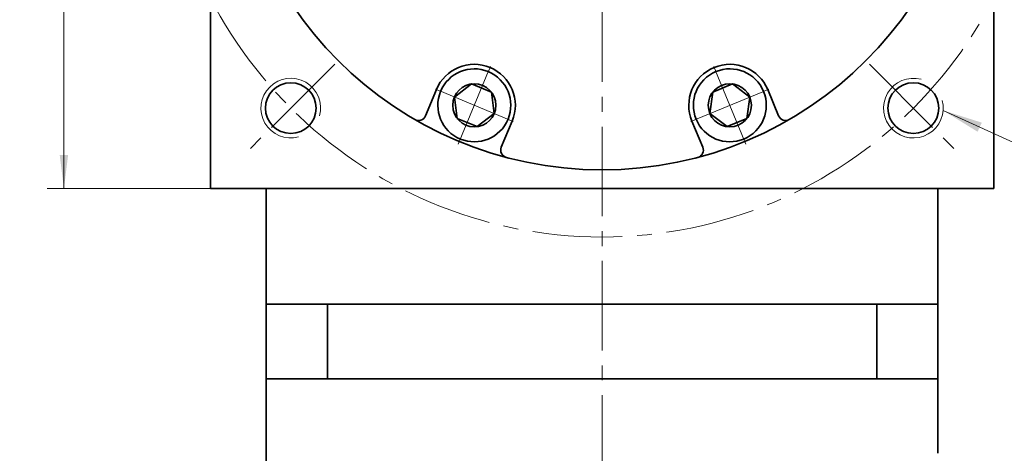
# Model space of a CAD drawing. Header units: millimetres. Extents: x 2895 to 3655, y -169 to 378.
# Tile 5 of 8: x 3293 to 3425, y 149 to 207. Entities that reach past the tile are written whole.
import ezdxf

# ---------------------------------------------------------------- set-up
doc = ezdxf.new("R2010")
doc.units = ezdxf.units.MM
doc.set_wipeout_variables(frame=1)
doc.linetypes.add('点画线', pattern=[18, 12, -2, 2, -2])
doc.layers.get('0').update_dxf_attribs({"lineweight": 35})
for name, color, linetype, lineweight in [('EB0', 7, 'Continuous', 35), ('中心线层', 1, '点画线', 18), ('尺寸线层', 3, 'Continuous', 18), ('粗实线层', 7, 'Continuous', 35)]:
    doc.layers.add(name, color=color, linetype=linetype, lineweight=lineweight)
doc.styles.add('标准', font='txt', dxfattribs={"width": 0.667})
doc.dimstyles.new('a4-1-1.5', dxfattribs={"dimtxt": 4.5, "dimasz": 4.5, "dimexe": 2.25, "dimexo": 0, "dimgap": 0.75, "dimtad": 1, "dimdec": 3, "dimdsep": 46, "dimtxsty": '标准', "dimblk": '_CAXARROW', "dimcen": 0, "dimdle": 9, "dimazin": 2, "dimtfac": 0.707107, "dimtdec": 3, "dimtix": 1, "dimtmove": 2, "dimatfit": 3, "dimfxl": 0, "dimfrac": 2, "dimtolj": 1, "dimarcsym": 0})
doc.dimstyles.new('标准', dxfattribs={"dimtxt": 3.5, "dimasz": 4, "dimexe": 2, "dimexo": 0, "dimtad": 1, "dimdsep": 46, "dimtxsty": '标准', "dimblk": '_CAXARROW', "dimcen": 0, "dimdle": 8, "dimazin": 2, "dimtfac": 0.707107, "dimtdec": 3, "dimtmove": 2, "dimatfit": 3, "dimfxl": 0, "dimfrac": 2, "dimtolj": 1, "dimarcsym": 0})

# ---------------------------------------------------------------- blocks, each defined once
blk = doc.blocks.new('*X34')
at = {"layer": '尺寸线层', "linetype": 'Continuous'}
for points in [[(3298.94, 289.75), (3299.51, 285.25), (3298.38, 285.25)], [(3298.94, 184.75), (3299.51, 189.25), (3298.38, 189.25)]]:
    blk.add_hatch(color=0, dxfattribs=at).paths.add_polyline_path(points, flags=0)
at = {"layer": '尺寸线层', "color": 0, "linetype": 'Continuous'}
for p, q in [((3318.57, 289.75), (3296.69, 289.75)), ((3298.94, 289.75), (3298.94, 184.75)), ((3318.57, 184.75), (3296.69, 184.75))]:
    blk.add_line(p, q, dxfattribs=at)
at = {"layer": '尺寸线层', "color": 0, "insert": (3295.97, 237.25), "char_height": 4.5, "width": 11.6685, "attachment_point": 5, "rotation": 90, "line_spacing_factor": 1.15057, "style": '标准'}
blk.add_mtext('\\T1.1;105', dxfattribs=at)
blk = doc.blocks.new('_CAXARROW')
blk.add_hatch(color=0).paths.add_polyline_path([(0, 0), (-1, 0.125), (-1, -0.125)], flags=0)
blk = doc.blocks.new('*X35')
at = {"layer": '中心线层', "linetype": '点画线', "lineweight": 18}
for p, q in [((0, -5.64), (0, 5.64)), ((-5.64, 0), (5.64, 0))]:
    blk.add_line(p, q, dxfattribs=at)
at = {"layer": '粗实线层'}
for p, q in [((-2.89, 0), (-1.44, 2.5)), ((-1.44, 2.5), (1.44, 2.5)), ((2.89, 0), (1.44, 2.5)), ((2.89, 0), (1.44, 2.5)), ((-2.89, 0), (-1.44, -2.5)), ((2.89, 0), (1.44, -2.5)), ((-1.44, -2.5), (1.44, -2.5))]:
    blk.add_line(p, q, dxfattribs=at)
blk.add_circle((0, 0), 2.89, dxfattribs=at)
for start, end in [(0, 180), (180, 360)]:
    blk.add_arc((0, 0), 4.89, start, end, dxfattribs=at)
blk = doc.blocks.new('*X37')
at = {"layer": '尺寸线层', "linetype": 'Continuous'}
blk.add_hatch(color=0, dxfattribs=at).paths.add_polyline_path([(-11.71, 4.98), (-6.52, 3.35), (-7.08, 2.12)], flags=0)
at = {"layer": '尺寸线层', "color": 0, "linetype": 'Continuous'}
blk.add_line((-11.71, 4.98), (-0.81, 0), dxfattribs=at)
at = {"layer": '尺寸线层', "color": 0}
for p, q in [((-0.81, 0), (0, 0)), ((0, 0), (20.82, 0)), ((0, 0), (0, 0))]:
    blk.add_line(p, q, dxfattribs=at)
at = {"layer": '尺寸线层', "color": 0, "insert": (2.7, 1.08), "char_height": 5.4, "width": 36.2438, "attachment_point": 7, "line_spacing_factor": 1.15057, "style": '标准'}
blk.add_mtext('\\T1.1;4-M8x16', dxfattribs=at)
blk = doc.blocks.new('*X50')
at = {"layer": '尺寸线层', "linetype": 'Continuous'}
for points in [[(3491.09, 289.75), (3490.59, 285.75), (3491.59, 285.75)], [(3491.09, 42.75), (3490.59, 46.75), (3491.59, 46.75)]]:
    blk.add_hatch(color=0, dxfattribs=at).paths.add_polyline_path(points, flags=0)
at = {"layer": '尺寸线层', "color": 0, "linetype": 'Continuous'}
for p, q in [((3423.57, 289.75), (3493.09, 289.75)), ((3491.09, 42.75), (3491.09, 289.75)), ((3416.07, 42.75), (3493.09, 42.75))]:
    blk.add_line(p, q, dxfattribs=at)
at = {"layer": '尺寸线层', "color": 0, "insert": (3487.99, 166.25), "char_height": 5, "width": 13.2174, "attachment_point": 5, "rotation": 90, "line_spacing_factor": 1.15057, "style": '标准'}
blk.add_mtext('\\T1.1;247', dxfattribs=at)
blk = doc.blocks.new('*X51')
at = {"layer": '尺寸线层', "linetype": 'Continuous'}
for points in [[(3457.19, 237.25), (3457.69, 233.25), (3456.69, 233.25)], [(3457.19, 42.75), (3457.69, 46.75), (3456.69, 46.75)]]:
    blk.add_hatch(color=0, dxfattribs=at).paths.add_polyline_path(points, flags=0)
at = {"layer": '尺寸线层', "color": 0, "linetype": 'Continuous'}
for p, q in [((3433.07, 237.25), (3459.19, 237.25)), ((3457.19, 237.25), (3457.19, 42.75)), ((3416.07, 42.75), (3459.19, 42.75))]:
    blk.add_line(p, q, dxfattribs=at)
at = {"layer": '尺寸线层', "color": 0, "insert": (3454.09, 140), "char_height": 5, "width": 23.1179, "attachment_point": 5, "rotation": 90, "line_spacing_factor": 1.15057, "style": '标准'}
blk.add_mtext('\\T1.1;194.5', dxfattribs=at)

msp = doc.modelspace()

# ---------------------------------------------------------------- linework, layer by layer
at = {"color": 7, "linetype": 'Continuous', "lineweight": 0}
for centre, start, end in [((3329.3529, 195.5314), 345, 285), ((3329.3529, 195.5314), 345, 285), ((3412.7915, 195.5314), 75, 15), ((3412.7915, 195.5314), 75, 15)]:
    msp.add_arc(centre, 4, start, end, dxfattribs=at)
at = {"layer": 'EB0'}
for p, q in [((3326.0722, 169.2507), (3326.0722, 124.7507)), ((3416.0722, 169.2507), (3326.0722, 169.2507)), ((3411.0722, 169.2507), (3416.0722, 169.2507)), ((3416.0722, 169.2507), (3416.0722, 149.2507)), ((3416.0722, 159.2507), (3326.0722, 159.2507))]:
    msp.add_line(p, q, dxfattribs=at)
at = {"layer": '中心线层'}
for p, q in [((3371.0722, 37.0385), (3371.0722, 298.0128)), ((3335.2494, 201.4279), (3323.3537, 189.5321)), ((3406.895, 201.4279), (3418.7907, 189.5321))]:
    msp.add_line(p, q, dxfattribs=at)
at = {"layer": '粗实线层'}
for p, q in [((3318.5722, 289.7507), (3318.5722, 184.7507)), ((3423.5722, 289.7507), (3423.5722, 184.7507)), ((3393.2786, 198.0118), (3394.7393, 194.4854)), ((3359.0285, 193.8023), (3357.5678, 190.2759)), ((3423.5722, 184.7507), (3318.5722, 184.7507)), ((3326.0722, 169.2507), (3326.0722, 184.7507)), ((3416.0722, 169.2507), (3416.0722, 184.7507)), ((3334.2598, 169.2507), (3334.2598, 159.2507)), ((3407.8846, 169.2507), (3407.8846, 159.2507))]:
    msp.add_line(p, q, dxfattribs=at)
for centre, radius in [((3371.0722, 237.2507), 50), ((3329.3529, 195.5314), 3.4), ((3412.7915, 195.5314), 3.4)]:
    msp.add_circle(centre, radius, dxfattribs=at)
for centre, radius, start, end in [((3353.9471, 195.9071), 5.5, 337.5, 157.5), ((3388.1973, 195.9071), 5.5, 22.5, 202.5), ((3346.4812, 194.8681), 1, 239.877013, 337.500025), ((3395.6632, 194.8681), 1, 202.499975, 300.122987), ((3358.4916, 189.8932), 1, 157.499975, 255.122987), ((3383.6528, 189.8932), 1, 284.877013, 22.500025)]:
    msp.add_arc(centre, radius, start, end, dxfattribs=at)

# ---------------------------------------------------------------- block references
at = {"layer": '尺寸线层'}
msp.add_blockref('*X37', (3428.4869, 190.2415), dxfattribs=at)

# ---------------------------------------------------------------- dimensions: what is measured, and where the dimension line sits
for base, p1, p2, angle, dimstyle, override, picture, middle in [((3298.9441, 184.7507), (3318.5722, 289.7507), (3318.5722, 184.7507), 270, 'a4-1-1.5', {"dimsah": 1, "dimtfill": 1, "dimtzin": 8}, '*X34', (3295.9684, 237.2507)), ((3491.0886, 289.7507), (3416.0722, 42.7502), (3423.5722, 289.7507), 90, '标准', {"dimtxt": 5, "dimsah": 1, "dimtfill": 1, "dimtzin": 8, "dimarcsym": 0}, '*X50', (3487.9906, 166.2505)), ((3457.1924, 42.7502), (3433.0722, 237.2507), (3416.0722, 42.7502), 90, '标准', {"dimtxt": 5, "dimsah": 1, "dimtfill": 1, "dimtzin": 8, "dimarcsym": 0}, '*X51', (3454.0944, 140.0005))]:
    dim = msp.add_linear_dim(base=base, p1=p1, p2=p2, angle=angle, dimstyle=dimstyle, override=override, dxfattribs=at)
    dim.commit()
    dim.dimension.update_dxf_attribs({"geometry": picture, "text_midpoint": middle})

# ---------------------------------------------------------------- next in the draw order: wipeouts: each hides what was drawn before it
for points in [[(3349.4293, 197.7784), (3349.4189, 197.753), (3349.4086, 197.7275), (3349.3984, 197.702), (3349.3884, 197.6764), (3349.3786, 197.6507), (3349.3688, 197.625), (3349.3593, 197.5993), (3349.3498, 197.5735), (3349.3405, 197.5476), (3349.3314, 197.5217), (3349.3224, 197.4957), (3349.3135, 197.4697), (3349.3048, 197.4437), (3349.2963, 197.4176), (3349.2878, 197.3914), (3349.2796, 197.3652), (3349.2715, 197.339), (3349.2635, 197.3127), (3349.2557, 197.2863), (3349.248, 197.2599), (3349.2405, 197.2335), (3349.2331, 197.2071), (3349.2259, 197.1805), (3349.2188, 197.154), (3349.2118, 197.1274), (3349.2051, 197.1008), (3349.1984, 197.0741), (3349.1919, 197.0474), (3349.1856, 197.0207), (3349.1794, 196.9939), (3349.1794, 196.9939), (3349.1339, 196.77), (3349.0988, 196.5441), (3349.0743, 196.3169), (3349.0605, 196.0888), (3349.0573, 195.8602), (3349.0649, 195.6318), (3349.0831, 195.404), (3349.1119, 195.1773), (3349.1513, 194.9522), (3349.2011, 194.7291), (3349.2613, 194.5087), (3349.3318, 194.2913), (3349.4123, 194.0774), (3349.5028, 193.8675), (3349.6029, 193.6621), (3349.7126, 193.4615), (3349.8314, 193.2663), (3349.9593, 193.0769), (3350.0959, 192.8937), (3350.2409, 192.717), (3350.394, 192.5474), (3350.5549, 192.385), (3350.7231, 192.2304), (3350.8985, 192.0837), (3351.0804, 191.9455), (3351.2687, 191.8159), (3351.4627, 191.6952), (3351.6623, 191.5837), (3351.8668, 191.4817), (3352.0758, 191.3893), (3352.0758, 191.3893), (3352.2889, 191.3068), (3352.5057, 191.2343), (3352.7256, 191.1721), (3352.9482, 191.1202), (3353.1729, 191.0787), (3353.3994, 191.0478), (3353.627, 191.0275), (3353.8553, 191.0179), (3354.0839, 191.019), (3354.3121, 191.0307), (3354.5396, 191.0531), (3354.7657, 191.0861), (3354.9901, 191.1296), (3355.2122, 191.1835), (3355.4315, 191.2478), (3355.6475, 191.3222), (3355.8599, 191.4067), (3356.0681, 191.501), (3356.2717, 191.6049), (3356.4701, 191.7182), (3356.6631, 191.8407), (3356.8501, 191.972), (3357.0308, 192.1119), (3357.2048, 192.2602), (3357.3716, 192.4164), (3357.531, 192.5802), (3357.6825, 192.7513), (3357.8259, 192.9292), (3357.9608, 193.1137), (3358.0869, 193.3043), (3358.0869, 193.3043), (3358.1015, 193.3276), (3358.1159, 193.351), (3358.1302, 193.3745), (3358.1443, 193.398), (3358.1584, 193.4216), (3358.1723, 193.4453), (3358.186, 193.4691), (3358.1997, 193.493), (3358.2132, 193.5169), (3358.2265, 193.5409), (3358.2398, 193.565), (3358.2529, 193.5891), (3358.2658, 193.6134), (3358.2786, 193.6377), (3358.2913, 193.6621), (3358.3039, 193.6865), (3358.3163, 193.711), (3358.3285, 193.7356), (3358.3407, 193.7603), (3358.3527, 193.785), (3358.3645, 193.8098), (3358.3762, 193.8346), (3358.3878, 193.8595), (3358.3992, 193.8845), (3358.4105, 193.9096), (3358.4217, 193.9347), (3358.4327, 193.9599), (3358.4436, 193.9851), (3358.4543, 194.0104), (3358.4649, 194.0357), (3358.4649, 194.0357), (3358.5566, 194.2747), (3358.6357, 194.5182), (3358.702, 194.7655), (3358.7552, 195.0159), (3358.7953, 195.2688), (3358.822, 195.5234), (3358.8354, 195.7791), (3358.8354, 196.0351), (3358.822, 196.2907), (3358.7953, 196.5453), (3358.7552, 196.7982), (3358.702, 197.0486), (3358.6357, 197.2959), (3358.5566, 197.5394), (3358.4649, 197.7784), (3358.3608, 198.0123), (3358.2445, 198.2404), (3358.1165, 198.4621), (3357.9771, 198.6768), (3357.8266, 198.8839), (3357.6655, 199.0829), (3357.4942, 199.2731), (3357.3132, 199.4541), (3357.1229, 199.6254), (3356.924, 199.7866), (3356.7168, 199.937), (3356.5021, 200.0765), (3356.2804, 200.2045), (3356.0523, 200.3207), (3355.8184, 200.4248), (3355.8184, 200.4248), (3355.5794, 200.5166), (3355.336, 200.5957), (3355.0887, 200.6619), (3354.8382, 200.7152), (3354.5854, 200.7552), (3354.3308, 200.782), (3354.0751, 200.7954), (3353.8191, 200.7954), (3353.5635, 200.782), (3353.3088, 200.7552), (3353.056, 200.7152), (3352.8056, 200.6619), (3352.5583, 200.5957), (3352.3148, 200.5166), (3352.0758, 200.4248), (3351.8419, 200.3207), (3351.6138, 200.2045), (3351.3921, 200.0765), (3351.1774, 199.937), (3350.9703, 199.7866), (3350.7713, 199.6254), (3350.5811, 199.4541), (3350.4, 199.2731), (3350.2287, 199.0829), (3350.0676, 198.8839), (3349.9171, 198.6768), (3349.7777, 198.4621), (3349.6497, 198.2404), (3349.5335, 198.0123)], [(3383.6795, 194.0357), (3383.6901, 194.0104), (3383.7008, 193.9851), (3383.7117, 193.9599), (3383.7227, 193.9347), (3383.7339, 193.9096), (3383.7452, 193.8845), (3383.7566, 193.8595), (3383.7682, 193.8346), (3383.7799, 193.8098), (3383.7917, 193.785), (3383.8037, 193.7603), (3383.8159, 193.7356), (3383.8281, 193.711), (3383.8405, 193.6865), (3383.8531, 193.6621), (3383.8658, 193.6377), (3383.8786, 193.6134), (3383.8915, 193.5891), (3383.9046, 193.565), (3383.9179, 193.5409), (3383.9312, 193.5169), (3383.9447, 193.493), (3383.9584, 193.4691), (3383.9721, 193.4453), (3383.986, 193.4216), (3384.0001, 193.398), (3384.0142, 193.3745), (3384.0285, 193.351), (3384.0429, 193.3276), (3384.0575, 193.3043), (3384.0575, 193.3043), (3384.1836, 193.1137), (3384.3185, 192.9292), (3384.4619, 192.7513), (3384.6134, 192.5802), (3384.7728, 192.4164), (3384.9396, 192.2602), (3385.1136, 192.1119), (3385.2943, 191.972), (3385.4813, 191.8407), (3385.6743, 191.7182), (3385.8728, 191.6049), (3386.0763, 191.501), (3386.2845, 191.4067), (3386.4969, 191.3222), (3386.7129, 191.2478), (3386.9323, 191.1835), (3387.1543, 191.1296), (3387.3787, 191.0861), (3387.6048, 191.0531), (3387.8323, 191.0307), (3388.0605, 191.019), (3388.2891, 191.0179), (3388.5174, 191.0275), (3388.7451, 191.0478), (3388.9715, 191.0787), (3389.1962, 191.1202), (3389.4188, 191.1721), (3389.6387, 191.2343), (3389.8555, 191.3068), (3390.0686, 191.3893), (3390.0686, 191.3893), (3390.2777, 191.4817), (3390.4822, 191.5837), (3390.6817, 191.6952), (3390.8757, 191.8159), (3391.064, 191.9455), (3391.2459, 192.0837), (3391.4213, 192.2304), (3391.5895, 192.385), (3391.7504, 192.5474), (3391.9035, 192.717), (3392.0485, 192.8937), (3392.1851, 193.0769), (3392.313, 193.2663), (3392.4318, 193.4615), (3392.5415, 193.6621), (3392.6416, 193.8675), (3392.7321, 194.0774), (3392.8126, 194.2913), (3392.8831, 194.5087), (3392.9433, 194.7291), (3392.9931, 194.9522), (3393.0325, 195.1773), (3393.0613, 195.404), (3393.0795, 195.6318), (3393.0871, 195.8602), (3393.0839, 196.0888), (3393.0701, 196.3169), (3393.0456, 196.5441), (3393.0105, 196.77), (3392.965, 196.9939), (3392.965, 196.9939), (3392.9588, 197.0207), (3392.9525, 197.0474), (3392.946, 197.0741), (3392.9393, 197.1008), (3392.9326, 197.1274), (3392.9256, 197.154), (3392.9185, 197.1805), (3392.9113, 197.2071), (3392.9039, 197.2335), (3392.8964, 197.2599), (3392.8887, 197.2863), (3392.8809, 197.3127), (3392.8729, 197.339), (3392.8648, 197.3652), (3392.8566, 197.3914), (3392.8481, 197.4176), (3392.8396, 197.4437), (3392.8309, 197.4697), (3392.822, 197.4957), (3392.813, 197.5217), (3392.8039, 197.5476), (3392.7946, 197.5735), (3392.7851, 197.5993), (3392.7756, 197.625), (3392.7658, 197.6507), (3392.756, 197.6764), (3392.746, 197.702), (3392.7358, 197.7275), (3392.7255, 197.753), (3392.7151, 197.7784), (3392.7151, 197.7784), (3392.6109, 198.0123), (3392.4947, 198.2404), (3392.3667, 198.4621), (3392.2273, 198.6768), (3392.0768, 198.8839), (3391.9157, 199.0829), (3391.7444, 199.2731), (3391.5633, 199.4541), (3391.3731, 199.6254), (3391.1741, 199.7866), (3390.967, 199.937), (3390.7523, 200.0765), (3390.5306, 200.2045), (3390.3025, 200.3207), (3390.0686, 200.4248), (3389.8296, 200.5166), (3389.5861, 200.5957), (3389.3388, 200.6619), (3389.0884, 200.7152), (3388.8356, 200.7552), (3388.5809, 200.782), (3388.3253, 200.7954), (3388.0693, 200.7954), (3387.8136, 200.782), (3387.559, 200.7552), (3387.3062, 200.7152), (3387.0557, 200.6619), (3386.8084, 200.5957), (3386.565, 200.5166), (3386.326, 200.4248), (3386.326, 200.4248), (3386.0921, 200.3207), (3385.864, 200.2045), (3385.6423, 200.0765), (3385.4276, 199.937), (3385.2204, 199.7866), (3385.0215, 199.6254), (3384.8312, 199.4541), (3384.6502, 199.2731), (3384.4789, 199.0829), (3384.3178, 198.8839), (3384.1673, 198.6768), (3384.0279, 198.4621), (3383.8999, 198.2404), (3383.7836, 198.0123), (3383.6795, 197.7784), (3383.5878, 197.5394), (3383.5087, 197.2959), (3383.4424, 197.0486), (3383.3892, 196.7982), (3383.3491, 196.5453), (3383.3224, 196.2907), (3383.309, 196.0351), (3383.309, 195.7791), (3383.3224, 195.5234), (3383.3491, 195.2688), (3383.3892, 195.0159), (3383.4424, 194.7655), (3383.5087, 194.5182), (3383.5878, 194.2747)]]:
    msp.add_wipeout(points).dxf.layer = '粗实线层'

# ---------------------------------------------------------------- next in the draw order: linework, layer by layer
at = {"layer": '中心线层'}
msp.add_circle((3371.0722, 237.2507), 59, dxfattribs=at)
at = {"layer": '粗实线层'}
for p, q in [((3348.8658, 198.0118), (3347.4051, 194.4854)), ((3383.1159, 193.8023), (3384.5766, 190.2759))]:
    msp.add_line(p, q, dxfattribs=at)

# ---------------------------------------------------------------- next in the draw order: block references
for p, rotation in [((3353.9471, 195.9071), 157.5000000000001), ((3388.1973, 195.9071), 202.5)]:
    msp.add_blockref('*X35', p, dxfattribs=dict(at, rotation=rotation))

doc.saveas('drawing.dxf')
